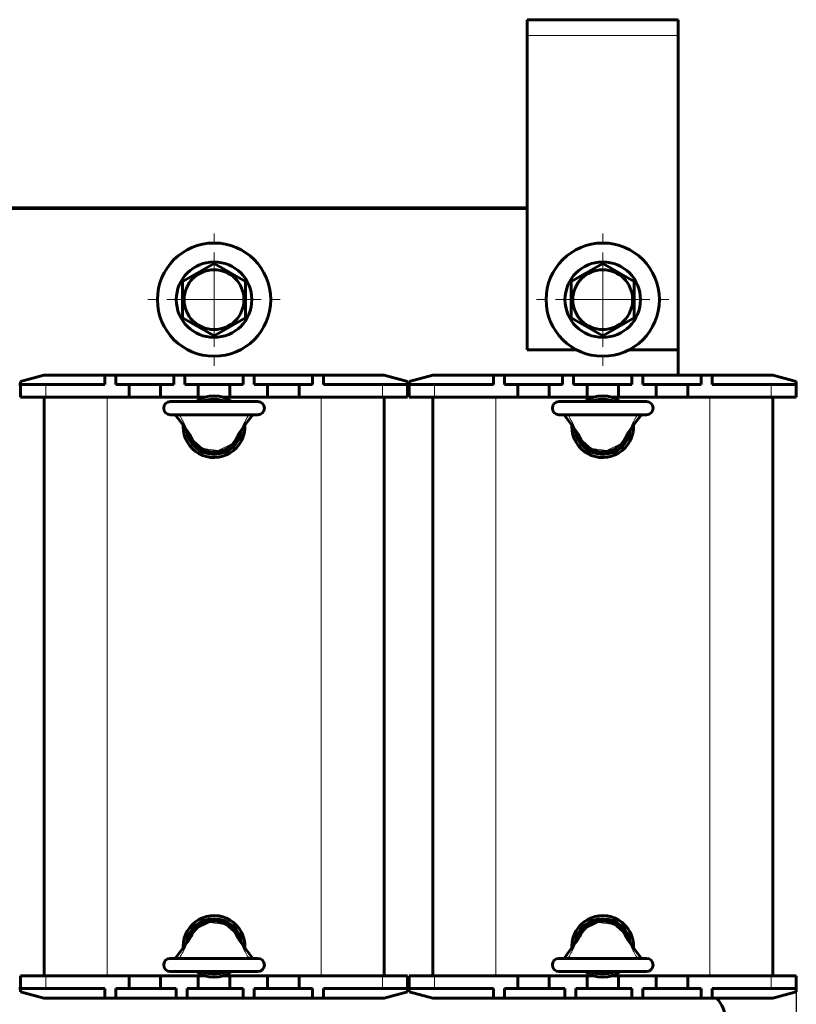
# Model space of a CAD drawing. Header units: millimetres. Extents: x 0 to 420, y 0 to 594.
# Tile 3 of 7: x 93 to 217, y 159 to 316. Entities that reach past the tile are written whole.
import ezdxf

# ---------------------------------------------------------------- set-up
doc = ezdxf.new("R2010")
doc.units = ezdxf.units.MM
for name, pattern in [('K5LT_AXLED', [12, 7.5, -1.5, 1.5, -1.5]), ('K5LT_BASIC', [0]), ('K5LT_THIN', [0])]:
    doc.linetypes.add(name, pattern=pattern)
doc.layers.add('Системный слой', color=7, linetype='Continuous')
doc.styles.add('KDIMTEXTSTYLE', font='GOST_AU.SHX', dxfattribs={"width": 0.96, "oblique": 15, "height": 5})
doc.dimstyles.new('KDIMSTYLE (1.00)', dxfattribs={"dimtxt": 5, "dimasz": 1, "dimexe": 2, "dimexo": 0, "dimgap": 1, "dimtad": 1, "dimtxsty": 'KDIMTEXTSTYLE', "dimsah": 1, "dimcen": 0, "dimdle": 1, "dimadec": 0, "dimazin": 0, "dimtfac": 0.667, "dimtmove": 0, "dimatfit": 3, "dimfxl": 1, "dimtvp": 1, "dimtolj": 1, "dimtzin": 0, "dimarcsym": 0})

# ---------------------------------------------------------------- blocks, each defined once
blk = doc.blocks.new('U0')
at = {"layer": 'Системный слой', "color": 150, "linetype": 'K5LT_BASIC', "lineweight": 60, "true_color": 0x0080ff}
for p, q in [((172.33, 163.67), (177.33, 163.67)), ((183.33, 163.67), (184.45, 163.67)), ((187.22, 163.67), (188.33, 163.67)), ((194.33, 163.67), (199.33, 163.67))]:
    blk.add_line(p, q, dxfattribs=at)
blk = doc.blocks.new('U1')
at = {"layer": 'Системный слой', "color": 150, "linetype": 'K5LT_BASIC', "lineweight": 60, "true_color": 0x0080ff}
for p, q in [((172.33, 255.67), (177.33, 255.67)), ((183.33, 255.67), (184.45, 255.67)), ((187.22, 255.67), (188.33, 255.67)), ((194.33, 255.67), (199.33, 255.67))]:
    blk.add_line(p, q, dxfattribs=at)
blk = doc.blocks.new('U2')
at = {"layer": 'Системный слой', "color": 150, "linetype": 'K5LT_BASIC', "lineweight": 60, "true_color": 0x0080ff}
for p, q in [((110.58, 163.67), (115.58, 163.67)), ((121.58, 163.67), (122.7, 163.67)), ((125.47, 163.67), (126.58, 163.67)), ((132.58, 163.67), (137.58, 163.67))]:
    blk.add_line(p, q, dxfattribs=at)
blk = doc.blocks.new('U3')
at = {"layer": 'Системный слой', "color": 150, "linetype": 'K5LT_BASIC', "lineweight": 60, "true_color": 0x0080ff}
for p, q in [((110.58, 255.67), (115.58, 255.67)), ((121.58, 255.67), (122.7, 255.67)), ((125.47, 255.67), (126.58, 255.67)), ((132.58, 255.67), (137.58, 255.67))]:
    blk.add_line(p, q, dxfattribs=at)
blk = doc.blocks.new('U6')
at = {"layer": 'Системный слой', "color": 150, "linetype": 'K5LT_BASIC', "lineweight": 60, "true_color": 0x0080ff}
for p, q in [((190.74, 168.14), (190.11, 169.03)), ((191.36, 167.28), (190.74, 168.14)), ((191.99, 166.47), (191.36, 167.28))]:
    blk.add_line(p, q, dxfattribs=at)
blk = doc.blocks.new('U7')
at = {"layer": 'Системный слой', "color": 150, "linetype": 'K5LT_BASIC', "lineweight": 60, "true_color": 0x0080ff}
for p, q in [((180.92, 168.13), (181.56, 169.03)), ((180.3, 167.28), (180.92, 168.13)), ((179.68, 166.47), (180.3, 167.28))]:
    blk.add_line(p, q, dxfattribs=at)
blk = doc.blocks.new('U13')
at = {"layer": 'Системный слой', "color": 150, "linetype": 'K5LT_BASIC', "lineweight": 60, "true_color": 0x0080ff}
for p, q in [((117.93, 252.87), (118.55, 252.05)), ((118.55, 252.05), (119.17, 251.2)), ((119.17, 251.2), (119.81, 250.3))]:
    blk.add_line(p, q, dxfattribs=at)
blk = doc.blocks.new('U14')
at = {"layer": 'Системный слой', "color": 150, "linetype": 'K5LT_BASIC', "lineweight": 60, "true_color": 0x0080ff}
for p, q in [((129.61, 252.05), (128.99, 251.2)), ((130.24, 252.87), (129.61, 252.05)), ((128.99, 251.2), (128.36, 250.3))]:
    blk.add_line(p, q, dxfattribs=at)
blk = doc.blocks.new('U15')
at = {"layer": 'Системный слой', "color": 150, "linetype": 'K5LT_BASIC', "lineweight": 60, "true_color": 0x0080ff}
for p, q in [((179.68, 252.87), (180.3, 252.05)), ((180.3, 252.05), (180.92, 251.2)), ((180.92, 251.2), (181.56, 250.3))]:
    blk.add_line(p, q, dxfattribs=at)
blk = doc.blocks.new('U16')
at = {"layer": 'Системный слой', "color": 150, "linetype": 'K5LT_BASIC', "lineweight": 60, "true_color": 0x0080ff}
for p, q in [((191.36, 252.05), (190.74, 251.2)), ((191.99, 252.87), (191.36, 252.05)), ((190.74, 251.2), (190.11, 250.3))]:
    blk.add_line(p, q, dxfattribs=at)
blk = doc.blocks.new('U17')
at = {"layer": 'Системный слой', "color": 150, "linetype": 'K5LT_BASIC', "lineweight": 60, "true_color": 0x0080ff}
for p, q in [((93.08, 257.67), (93.33, 257.67)), ((154.83, 257.67), (155.08, 257.67))]:
    blk.add_line(p, q, dxfattribs=at)
blk = doc.blocks.new('U18')
at = {"layer": 'Системный слой', "color": 150, "linetype": 'K5LT_BASIC', "lineweight": 60, "true_color": 0x0080ff}
for p, q in [((128.99, 168.14), (128.36, 169.03)), ((129.61, 167.28), (128.99, 168.14)), ((130.24, 166.47), (129.61, 167.28))]:
    blk.add_line(p, q, dxfattribs=at)
blk = doc.blocks.new('U19')
at = {"layer": 'Системный слой', "color": 150, "linetype": 'K5LT_BASIC', "lineweight": 60, "true_color": 0x0080ff}
for p, q in [((119.17, 168.13), (119.81, 169.03)), ((118.55, 167.28), (119.17, 168.13)), ((117.93, 166.47), (118.55, 167.28))]:
    blk.add_line(p, q, dxfattribs=at)
blk = doc.blocks.new('U20')
at = {"layer": 'Системный слой', "color": 150, "linetype": 'K5LT_BASIC', "lineweight": 60, "true_color": 0x0080ff}
for start, end in [(54.7187, 125.2813), (180, 2.4479), (177.5521, 180)]:
    blk.add_arc((185.83, 250.97), 4.9, start, end, dxfattribs=at)
blk = doc.blocks.new('U21')
at = {"layer": 'Системный слой', "color": 150, "linetype": 'K5LT_BASIC', "lineweight": 60, "true_color": 0x0080ff}
for start, end in [(357.5521, 180), (180, 182.4479), (234.7187, 305.2813)]:
    blk.add_arc((185.83, 168.37), 4.9, start, end, dxfattribs=at)
blk = doc.blocks.new('U22')
at = {"layer": 'Системный слой', "color": 150, "linetype": 'K5LT_BASIC', "lineweight": 60, "true_color": 0x0080ff}
for start, end in [(7.0448, 172.9551), (245.38, 294.62)]:
    blk.add_arc((185.83, 168.37), 4.4, start, end, dxfattribs=at)
blk = doc.blocks.new('U23')
at = {"layer": 'Системный слой', "color": 150, "linetype": 'K5LT_BASIC', "lineweight": 60, "true_color": 0x0080ff}
for start, end in [(65.38, 114.62), (187.0448, 352.9551)]:
    blk.add_arc((185.83, 250.97), 4.4, start, end, dxfattribs=at)
blk = doc.blocks.new('U24')
at = {"layer": 'Системный слой', "color": 150, "linetype": 'K5LT_BASIC', "lineweight": 60, "true_color": 0x0080ff}
for start, end in [(54.7187, 125.2813), (180, 2.4479), (177.5521, 180)]:
    blk.add_arc((124.08, 250.97), 4.9, start, end, dxfattribs=at)
blk = doc.blocks.new('U25')
at = {"layer": 'Системный слой', "color": 150, "linetype": 'K5LT_BASIC', "lineweight": 60, "true_color": 0x0080ff}
for start, end in [(357.5521, 180), (180, 182.4479), (234.7187, 305.2813)]:
    blk.add_arc((124.08, 168.37), 4.9, start, end, dxfattribs=at)
blk = doc.blocks.new('U26')
at = {"layer": 'Системный слой', "color": 150, "linetype": 'K5LT_BASIC', "lineweight": 60, "true_color": 0x0080ff}
for start, end in [(7.0448, 172.9551), (245.38, 294.62)]:
    blk.add_arc((124.08, 168.37), 4.4, start, end, dxfattribs=at)
blk = doc.blocks.new('U27')
at = {"layer": 'Системный слой', "color": 150, "linetype": 'K5LT_BASIC', "lineweight": 60, "true_color": 0x0080ff}
for start, end in [(65.38, 114.62), (187.0448, 352.9551)]:
    blk.add_arc((124.08, 250.97), 4.4, start, end, dxfattribs=at)
blk = doc.blocks.new('U28')
at = {"layer": 'Системный слой', "color": 150, "linetype": 'K5LT_BASIC', "lineweight": 60, "true_color": 0x0080ff}
for p, q in [((93.33, 161.67), (93.08, 161.67)), ((155.08, 161.67), (154.83, 161.67))]:
    blk.add_line(p, q, dxfattribs=at)
blk = doc.blocks.new('U33')
at = {"layer": 'Системный слой', "color": 150, "linetype": 'K5LT_BASIC', "lineweight": 60, "true_color": 0x0080ff}
for p, q in [((173.83, 263.17), (181.71, 263.17)), ((189.96, 263.17), (197.83, 263.17))]:
    blk.add_line(p, q, dxfattribs=at)
blk = doc.blocks.new('U34')
at = {"layer": 'Системный слой', "color": 7, "linetype": 'K5LT_THIN', "lineweight": 18}
for p, q in [((182.89, 171.03), (185.15, 172.17)), ((185.15, 172.17), (187.62, 171.83)), ((182.32, 170.29), (182.89, 171.03)), ((187.62, 171.83), (189.34, 170.29))]:
    blk.add_line(p, q, dxfattribs=at)
for centre, start, end in [((184.95, 168.83), 150.9338, 152.4786), ((186.72, 168.83), 27.521, 29.0666)]:
    blk.add_arc(centre, 3, start, end, dxfattribs=at)
blk = doc.blocks.new('U37')
at = {"layer": 'Системный слой', "color": 7, "linetype": 'K5LT_THIN', "lineweight": 18}
for p, q in [((122.3, 247.51), (120.57, 249.05)), ((127.59, 249.05), (127.02, 248.3)), ((124.76, 247.17), (122.3, 247.51)), ((127.02, 248.3), (124.76, 247.17))]:
    blk.add_line(p, q, dxfattribs=at)
for centre, start, end in [((123.2, 250.51), 207.521, 209.0666), ((124.97, 250.51), 330.9338, 332.4786)]:
    blk.add_arc(centre, 3, start, end, dxfattribs=at)
blk = doc.blocks.new('U38')
at = {"layer": 'Системный слой', "color": 7, "linetype": 'K5LT_THIN', "lineweight": 18}
for p, q in [((184.05, 247.51), (182.32, 249.05)), ((189.34, 249.05), (188.77, 248.3)), ((186.51, 247.17), (184.05, 247.51)), ((188.77, 248.3), (186.51, 247.17))]:
    blk.add_line(p, q, dxfattribs=at)
for centre, start, end in [((184.95, 250.51), 207.521, 209.0666), ((186.72, 250.51), 330.9338, 332.4786)]:
    blk.add_arc(centre, 3, start, end, dxfattribs=at)
blk = doc.blocks.new('U39')
at = {"layer": 'Системный слой', "color": 7, "linetype": 'K5LT_THIN', "lineweight": 18}
for p, q in [((121.14, 171.03), (123.4, 172.17)), ((123.4, 172.17), (125.87, 171.83)), ((120.57, 170.29), (121.14, 171.03)), ((125.87, 171.83), (127.59, 170.29))]:
    blk.add_line(p, q, dxfattribs=at)
for centre, start, end in [((123.2, 168.83), 150.9338, 152.4786), ((124.97, 168.83), 27.521, 29.0666)]:
    blk.add_arc(centre, 3, start, end, dxfattribs=at)
blk = doc.blocks.new('KDIMARROW_01')
at = {"layer": 'Системный слой'}
blk.add_hatch(color=0, dxfattribs=at).paths.add_polyline_path([(-7, -0.92), (0, 0), (-7, 0.92), (-6.3, 0)])
at = {"layer": 'Системный слой', "color": 0, "linetype": 'K5LT_THIN', "lineweight": 18}
for p, q in [((-6.3, 0), (-7, 0.92)), ((-7, 0.92), (0, 0)), ((0, 0), (-7, -0.92)), ((-7, -0.92), (-6.3, 0)), ((0, 0), (-1, 0))]:
    blk.add_line(p, q, dxfattribs=at)
blk = doc.blocks.new('U43')
at = {"layer": 'Системный слой', "color": 30, "linetype": 'K5LT_AXLED', "lineweight": 18, "true_color": 0xff8000}
for q in [(124.08, 282.17), (113.08, 271.17), (135.08, 271.17), (124.08, 260.17)]:
    blk.add_line((124.08, 271.17), q, dxfattribs=at)
blk = doc.blocks.new('U45')
at = {"layer": 'Системный слой', "color": 30, "linetype": 'K5LT_AXLED', "lineweight": 18, "true_color": 0xff8000}
for q in [(185.83, 282.17), (174.83, 271.17), (196.83, 271.17), (185.83, 260.17)]:
    blk.add_line((185.83, 271.17), q, dxfattribs=at)

msp = doc.modelspace()

# ---------------------------------------------------------------- linework, layer by layer
at = {"layer": 'Системный слой', "color": 150, "linetype": 'K5LT_BASIC', "lineweight": 60, "true_color": 0x0080ff}
for p, q in [((173.834, 315.666), (173.834, 313.166)), ((173.834, 315.666), (197.834, 315.666)), ((197.834, 313.166), (197.834, 315.666)), ((173.834, 313.166), (173.834, 263.166)), ((197.834, 263.166), (197.834, 313.166)), ((74.334, 285.766), (173.834, 285.766)), ((173.834, 285.666), (74.334, 285.666)), ((119.084, 274.053), (124.084, 276.94)), ((124.084, 276.94), (129.084, 274.053)), ((180.834, 274.053), (185.834, 276.94)), ((185.834, 276.94), (190.834, 274.053)), ((119.084, 268.279), (119.084, 274.053)), ((129.084, 274.053), (129.084, 268.279)), ((180.834, 268.279), (180.834, 274.053)), ((190.834, 274.053), (190.834, 268.279)), ((124.084, 265.393), (119.084, 268.279)), ((129.084, 268.279), (124.084, 265.393)), ((185.834, 265.393), (180.834, 268.279)), ((190.834, 268.279), (185.834, 265.393)), ((197.834, 259.166), (197.834, 263.166)), ((97.066, 259.166), (93.334, 258.166)), ((97.066, 259.166), (106.709, 259.166)), ((106.709, 259.166), (108.459, 259.166)), ((106.709, 257.666), (106.709, 259.166)), ((108.459, 257.666), (108.459, 259.166)), ((108.459, 259.166), (117.709, 259.166)), ((117.709, 257.666), (117.709, 259.166)), ((117.709, 259.166), (119.459, 259.166)), ((119.459, 259.166), (128.709, 259.166)), ((119.459, 257.666), (119.459, 259.166)), ((128.709, 257.666), (128.709, 259.166)), ((128.709, 259.166), (130.459, 259.166)), ((130.459, 259.166), (139.709, 259.166)), ((130.459, 257.666), (130.459, 259.166)), ((139.709, 259.166), (141.459, 259.166)), ((139.709, 257.666), (139.709, 259.166)), ((141.459, 259.166), (151.102, 259.166)), ((141.459, 257.666), (141.459, 259.166)), ((154.834, 258.166), (151.102, 259.166)), ((158.816, 259.166), (155.084, 258.166)), ((158.816, 259.166), (168.459, 259.166)), ((168.459, 259.166), (170.209, 259.166)), ((168.459, 257.666), (168.459, 259.166)), ((170.209, 257.666), (170.209, 259.166)), ((170.209, 259.166), (179.459, 259.166)), ((179.459, 257.666), (179.459, 259.166)), ((179.459, 259.166), (181.209, 259.166)), ((181.209, 259.166), (190.459, 259.166)), ((181.209, 257.666), (181.209, 259.166)), ((190.459, 257.666), (190.459, 259.166)), ((190.459, 259.166), (192.209, 259.166)), ((192.209, 259.166), (201.459, 259.166)), ((192.209, 257.666), (192.209, 259.166)), ((201.459, 259.166), (203.209, 259.166)), ((201.459, 257.666), (201.459, 259.166)), ((203.209, 259.166), (212.852, 259.166)), ((203.209, 257.666), (203.209, 259.166)), ((216.584, 258.166), (212.852, 259.166)), ((93.334, 257.666), (93.334, 258.166)), ((93.334, 257.666), (97.334, 257.666)), ((93.334, 255.666), (93.334, 257.666)), ((97.334, 257.666), (106.709, 257.666)), ((108.459, 257.666), (110.584, 257.666)), ((110.584, 257.666), (110.584, 255.666)), ((113.084, 257.666), (110.584, 257.666)), ((115.584, 257.666), (113.084, 257.666)), ((115.584, 255.666), (115.584, 257.666)), ((115.584, 257.666), (117.709, 257.666)), ((119.459, 257.666), (121.584, 257.666)), ((124.084, 257.666), (121.584, 257.666)), ((121.584, 257.666), (121.584, 255.666)), ((126.584, 257.666), (124.084, 257.666)), ((126.584, 255.666), (126.584, 257.666)), ((126.584, 257.666), (128.709, 257.666)), ((130.459, 257.666), (132.584, 257.666)), ((132.584, 257.666), (132.584, 255.666)), ((135.084, 257.666), (132.584, 257.666)), ((137.584, 257.666), (135.084, 257.666)), ((137.584, 255.666), (137.584, 257.666)), ((137.584, 257.666), (139.709, 257.666)), ((141.459, 257.666), (150.834, 257.666)), ((150.834, 257.666), (154.834, 257.666)), ((154.834, 257.666), (154.834, 258.166)), ((154.834, 255.666), (154.834, 257.666)), ((155.084, 257.666), (155.084, 258.166)), ((155.084, 257.666), (159.084, 257.666)), ((155.084, 255.666), (155.084, 257.666)), ((159.084, 257.666), (168.459, 257.666)), ((170.209, 257.666), (172.334, 257.666)), ((172.334, 257.666), (172.334, 255.666)), ((174.834, 257.666), (172.334, 257.666)), ((177.334, 257.666), (174.834, 257.666)), ((177.334, 255.666), (177.334, 257.666)), ((177.334, 257.666), (179.459, 257.666)), ((181.209, 257.666), (183.334, 257.666)), ((185.834, 257.666), (183.334, 257.666)), ((183.334, 257.666), (183.334, 255.666)), ((188.334, 257.666), (185.834, 257.666)), ((188.334, 255.666), (188.334, 257.666)), ((188.334, 257.666), (190.459, 257.666)), ((192.209, 257.666), (194.334, 257.666)), ((194.334, 257.666), (194.334, 255.666)), ((196.834, 257.666), (194.334, 257.666)), ((199.334, 257.666), (196.834, 257.666)), ((199.334, 255.666), (199.334, 257.666)), ((199.334, 257.666), (201.459, 257.666)), ((203.209, 257.666), (212.584, 257.666)), ((212.584, 257.666), (216.584, 257.666)), ((216.584, 257.666), (216.584, 258.166)), ((216.584, 255.666), (216.584, 257.666)), ((93.334, 255.666), (97.334, 255.666)), ((97.084, 163.666), (97.084, 255.666)), ((97.334, 255.666), (110.584, 255.666)), ((115.584, 255.666), (121.584, 255.666)), ((126.584, 255.666), (132.584, 255.666)), ((137.584, 255.666), (150.834, 255.666)), ((150.834, 255.666), (154.834, 255.666)), ((151.084, 163.666), (151.084, 255.666)), ((155.084, 255.666), (159.084, 255.666)), ((158.834, 163.666), (158.834, 255.666)), ((159.084, 255.666), (172.334, 255.666)), ((177.334, 255.666), (183.334, 255.666)), ((188.334, 255.666), (194.334, 255.666)), ((199.334, 255.666), (212.584, 255.666)), ((212.584, 255.666), (216.584, 255.666)), ((212.834, 163.666), (212.834, 255.666)), ((131.034, 254.966), (117.134, 254.966)), ((192.784, 254.966), (178.884, 254.966)), ((131.034, 252.866), (117.134, 252.866)), ((192.784, 252.866), (178.884, 252.866)), ((117.134, 166.466), (131.034, 166.466)), ((178.884, 166.466), (192.784, 166.466)), ((117.134, 164.366), (131.034, 164.366)), ((178.884, 164.366), (192.784, 164.366)), ((97.334, 163.666), (93.334, 163.666)), ((93.334, 163.666), (93.334, 161.666)), ((110.584, 163.666), (97.334, 163.666)), ((110.584, 163.666), (110.584, 161.666)), ((115.584, 161.666), (115.584, 163.666)), ((121.584, 163.666), (115.584, 163.666)), ((121.584, 163.666), (121.584, 161.666)), ((126.584, 161.666), (126.584, 163.666)), ((132.584, 163.666), (126.584, 163.666)), ((132.584, 163.666), (132.584, 161.666)), ((137.584, 161.666), (137.584, 163.666)), ((150.834, 163.666), (137.584, 163.666)), ((154.834, 163.666), (150.834, 163.666)), ((154.834, 163.666), (154.834, 161.666)), ((159.084, 163.666), (155.084, 163.666)), ((155.084, 163.666), (155.084, 161.666)), ((172.334, 163.666), (159.084, 163.666)), ((172.334, 163.666), (172.334, 161.666)), ((177.334, 161.666), (177.334, 163.666)), ((183.334, 163.666), (177.334, 163.666)), ((183.334, 163.666), (183.334, 161.666)), ((188.334, 161.666), (188.334, 163.666)), ((194.334, 163.666), (188.334, 163.666)), ((194.334, 163.666), (194.334, 161.666)), ((199.334, 161.666), (199.334, 163.666)), ((212.584, 163.666), (199.334, 163.666)), ((216.584, 163.666), (212.584, 163.666)), ((216.584, 163.666), (216.584, 161.666)), ((97.334, 161.666), (93.334, 161.666)), ((93.334, 161.666), (93.334, 161.166)), ((106.709, 161.666), (97.334, 161.666)), ((106.709, 161.666), (106.709, 160.166)), ((108.459, 161.666), (108.459, 160.166)), ((110.584, 161.666), (108.459, 161.666)), ((110.584, 161.666), (113.084, 161.666)), ((113.084, 161.666), (115.584, 161.666)), ((118.084, 161.666), (115.584, 161.666)), ((118.084, 161.666), (118.084, 160.166)), ((119.834, 161.666), (119.834, 160.166)), ((121.584, 161.666), (119.834, 161.666)), ((121.584, 161.666), (124.084, 161.666)), ((124.084, 161.666), (126.584, 161.666)), ((128.709, 161.666), (126.584, 161.666)), ((128.709, 161.666), (128.709, 160.166)), ((130.459, 161.666), (130.459, 160.166)), ((132.584, 161.666), (130.459, 161.666)), ((132.584, 161.666), (135.084, 161.666)), ((135.084, 161.666), (137.584, 161.666)), ((139.709, 161.666), (137.584, 161.666)), ((139.709, 161.666), (139.709, 160.166)), ((141.459, 161.666), (141.459, 160.166)), ((150.834, 161.666), (141.459, 161.666)), ((154.834, 161.666), (150.834, 161.666)), ((154.834, 161.666), (154.834, 161.166)), ((159.084, 161.666), (155.084, 161.666)), ((155.084, 161.666), (155.084, 161.166)), ((168.459, 161.666), (159.084, 161.666)), ((168.459, 161.666), (168.459, 160.166)), ((170.209, 161.666), (170.209, 160.166)), ((172.334, 161.666), (170.209, 161.666)), ((172.334, 161.666), (174.834, 161.666)), ((174.834, 161.666), (177.334, 161.666)), ((179.834, 161.666), (177.334, 161.666)), ((179.834, 161.666), (179.834, 160.166)), ((181.584, 161.666), (181.584, 160.166)), ((183.334, 161.666), (181.584, 161.666)), ((183.334, 161.666), (185.834, 161.666)), ((185.834, 161.666), (188.334, 161.666)), ((190.459, 161.666), (188.334, 161.666)), ((190.459, 161.666), (190.459, 160.166)), ((192.209, 161.666), (192.209, 160.166)), ((194.334, 161.666), (192.209, 161.666)), ((194.334, 161.666), (196.834, 161.666)), ((196.834, 161.666), (199.334, 161.666)), ((201.459, 161.666), (199.334, 161.666)), ((201.459, 161.666), (201.459, 160.166)), ((203.209, 161.666), (203.209, 160.166)), ((212.584, 161.666), (203.209, 161.666)), ((216.584, 161.666), (212.584, 161.666)), ((216.584, 161.666), (216.584, 161.166)), ((93.334, 161.166), (97.066, 160.166)), ((106.709, 160.166), (97.066, 160.166)), ((108.459, 160.166), (106.709, 160.166)), ((118.084, 160.166), (108.459, 160.166)), ((119.834, 160.166), (118.084, 160.166)), ((128.709, 160.166), (119.834, 160.166)), ((130.459, 160.166), (128.709, 160.166)), ((139.709, 160.166), (130.459, 160.166)), ((141.459, 160.166), (139.709, 160.166)), ((151.102, 160.166), (141.459, 160.166)), ((151.102, 160.166), (154.834, 161.166)), ((155.084, 161.166), (158.816, 160.166)), ((168.459, 160.166), (158.816, 160.166)), ((170.209, 160.166), (168.459, 160.166)), ((179.834, 160.166), (170.209, 160.166)), ((181.584, 160.166), (179.834, 160.166)), ((190.459, 160.166), (181.584, 160.166)), ((192.209, 160.166), (190.459, 160.166)), ((201.459, 160.166), (192.209, 160.166)), ((203.209, 160.166), (201.459, 160.166)), ((212.852, 160.166), (203.209, 160.166)), ((212.852, 160.166), (216.584, 161.166))]:
    msp.add_line(p, q, dxfattribs=at)
at = {"layer": 'Системный слой', "color": 7, "linetype": 'K5LT_THIN', "lineweight": 18}
for p, q in [((197.834, 313.166), (173.834, 313.166)), ((97.334, 255.666), (97.334, 257.666)), ((150.834, 255.666), (150.834, 257.666)), ((159.084, 255.666), (159.084, 257.666)), ((212.584, 255.666), (212.584, 257.666)), ((107.084, 163.666), (107.084, 255.666)), ((141.084, 163.666), (141.084, 255.666)), ((168.834, 163.666), (168.834, 255.666)), ((202.834, 163.666), (202.834, 255.666)), ((97.334, 163.666), (97.334, 161.666)), ((150.834, 163.666), (150.834, 161.666)), ((159.084, 163.666), (159.084, 161.666)), ((212.584, 163.666), (212.584, 161.666))]:
    msp.add_line(p, q, dxfattribs=at)
at = {"layer": 'Системный слой', "color": 150, "linetype": 'K5LT_BASIC', "lineweight": 60, "true_color": 0x0080ff}
for centre, radius in [((124.084, 271.166), 9), ((185.834, 271.166), 9), ((124.084, 271.166), 6), ((185.834, 271.166), 6), ((124.084, 271.166), 4.75), ((185.834, 271.166), 4.75)]:
    msp.add_circle(centre, radius, dxfattribs=at)
for centre, radius, start, end in [((117.134, 253.916), 1.05, 90, 270), ((131.034, 253.916), 1.05, 270, 90), ((178.884, 253.916), 1.05, 90, 270), ((192.784, 253.916), 1.05, 270, 90), ((123.2, 250.506), 3.003, 207.52103, 209.06656), ((124.084, 250.966), 4, 207.52081, 332.47918), ((124.966, 250.506), 3.005, 330.93377, 332.47862), ((184.95, 250.506), 3.003, 207.52103, 209.06656), ((185.834, 250.966), 4, 207.52081, 332.47918), ((186.716, 250.506), 3.005, 330.93377, 332.47862), ((124.084, 168.366), 4, 27.52081, 152.47918), ((185.834, 168.366), 4, 27.52081, 152.47918), ((123.201, 168.826), 3.005, 150.93377, 152.47862), ((124.968, 168.827), 3.003, 27.52103, 29.06656), ((184.951, 168.826), 3.005, 150.93377, 152.47862), ((186.718, 168.827), 3.003, 27.52103, 29.06656), ((117.134, 165.416), 1.05, 90, 270), ((131.034, 165.416), 1.05, 270, 90), ((178.884, 165.416), 1.05, 90, 270), ((192.784, 165.416), 1.05, 270, 90), ((200.334, 156.666), 5, 0, 44.427)]:
    msp.add_arc(centre, radius, start, end, dxfattribs=at)
for points, knots in [([(118.606, 252.791), (118.594, 252.811), (118.572, 252.841), (118.543, 252.862), (118.527, 252.866), (118.521, 252.866)], [0, 0, 0, 0, 2.4967269, 4.4966787, 6, 6, 6, 6]), ([(129.561, 252.791), (129.573, 252.811), (129.596, 252.841), (129.624, 252.862), (129.64, 252.866), (129.646, 252.866)], [0, 0, 0, 0, 2.4967265, 4.4966783, 6, 6, 6, 6]), ([(180.356, 252.791), (180.344, 252.811), (180.322, 252.841), (180.293, 252.862), (180.277, 252.866), (180.271, 252.866)], [0, 0, 0, 0, 2.4967269, 4.4966787, 6, 6, 6, 6]), ([(191.311, 252.791), (191.323, 252.811), (191.346, 252.841), (191.374, 252.862), (191.39, 252.866), (191.396, 252.866)], [0, 0, 0, 0, 2.4967265, 4.4966783, 6, 6, 6, 6]), ([(120.536, 249.118), (120.457, 249.269), (120.375, 249.418), (120.203, 249.713), (120.113, 249.858), (120.01, 250.012), (120.003, 250.023), (119.977, 250.062), (119.958, 250.089), (119.923, 250.141), (119.905, 250.165), (119.872, 250.212), (119.856, 250.234), (119.83, 250.271), (119.819, 250.286), (119.808, 250.3)], [0, 0, 0, 0, 3.6, 3.6, 7.2, 7.2, 7.4863589, 7.4863589, 8.1780284, 8.1780284, 8.8068189, 8.8068189, 9.3784465, 9.3784465, 9.7592588, 9.7592588, 9.7592588, 9.7592588]), ([(127.631, 249.118), (127.666, 249.185), (127.702, 249.253), (127.803, 249.436), (127.869, 249.552), (128.026, 249.813), (128.119, 249.957), (128.231, 250.121), (128.247, 250.144), (128.285, 250.198), (128.307, 250.229), (128.339, 250.273), (128.349, 250.287), (128.359, 250.3)], [0, 0, 0, 0, 1.6102903, 1.6102903, 4.4282984, 4.4282984, 8.0282984, 8.0282984, 8.6097173, 8.6097173, 9.406986, 9.406986, 9.7593349, 9.7593349, 9.7593349, 9.7593349]), ([(182.286, 249.118), (182.207, 249.269), (182.125, 249.418), (181.953, 249.713), (181.863, 249.858), (181.76, 250.012), (181.753, 250.023), (181.727, 250.062), (181.708, 250.089), (181.673, 250.141), (181.655, 250.165), (181.622, 250.212), (181.606, 250.234), (181.58, 250.271), (181.569, 250.286), (181.558, 250.3)], [0, 0, 0, 0, 3.6, 3.6, 7.2, 7.2, 7.4863589, 7.4863589, 8.1780284, 8.1780284, 8.8068189, 8.8068189, 9.3784465, 9.3784465, 9.7592588, 9.7592588, 9.7592588, 9.7592588]), ([(189.381, 249.118), (189.416, 249.185), (189.452, 249.253), (189.553, 249.436), (189.619, 249.552), (189.776, 249.813), (189.869, 249.957), (189.981, 250.121), (189.997, 250.144), (190.035, 250.198), (190.057, 250.229), (190.089, 250.273), (190.099, 250.287), (190.109, 250.3)], [0, 0, 0, 0, 1.6102903, 1.6102903, 4.4282984, 4.4282984, 8.0282984, 8.0282984, 8.6097173, 8.6097173, 9.406986, 9.406986, 9.7593349, 9.7593349, 9.7593349, 9.7593349]), ([(120.536, 170.214), (120.501, 170.147), (120.465, 170.08), (120.364, 169.896), (120.298, 169.78), (120.141, 169.519), (120.049, 169.375), (119.936, 169.211), (119.92, 169.188), (119.882, 169.135), (119.86, 169.104), (119.828, 169.059), (119.818, 169.046), (119.808, 169.032)], [0, 0, 0, 0, 1.6102903, 1.6102903, 4.4282984, 4.4282984, 8.0282984, 8.0282984, 8.6097173, 8.6097173, 9.406986, 9.406986, 9.7593349, 9.7593349, 9.7593349, 9.7593349]), ([(127.631, 170.214), (127.71, 170.063), (127.792, 169.914), (127.964, 169.62), (128.055, 169.474), (128.157, 169.321), (128.165, 169.309), (128.19, 169.271), (128.209, 169.243), (128.245, 169.192), (128.262, 169.167), (128.295, 169.12), (128.311, 169.098), (128.337, 169.061), (128.348, 169.047), (128.359, 169.032)], [0, 0, 0, 0, 3.6, 3.6, 7.2, 7.2, 7.4863589, 7.4863589, 8.1780284, 8.1780284, 8.8068189, 8.8068189, 9.3784465, 9.3784465, 9.7592588, 9.7592588, 9.7592588, 9.7592588]), ([(182.286, 170.214), (182.251, 170.147), (182.215, 170.08), (182.114, 169.896), (182.048, 169.78), (181.891, 169.519), (181.799, 169.375), (181.686, 169.211), (181.67, 169.188), (181.632, 169.135), (181.61, 169.104), (181.578, 169.059), (181.568, 169.046), (181.558, 169.032)], [0, 0, 0, 0, 1.6102903, 1.6102903, 4.4282984, 4.4282984, 8.0282984, 8.0282984, 8.6097173, 8.6097173, 9.406986, 9.406986, 9.7593349, 9.7593349, 9.7593349, 9.7593349]), ([(189.381, 170.214), (189.46, 170.063), (189.542, 169.914), (189.714, 169.62), (189.805, 169.474), (189.907, 169.321), (189.915, 169.309), (189.94, 169.271), (189.959, 169.243), (189.995, 169.192), (190.012, 169.167), (190.045, 169.12), (190.061, 169.098), (190.087, 169.061), (190.098, 169.047), (190.109, 169.032)], [0, 0, 0, 0, 3.6, 3.6, 7.2, 7.2, 7.4863589, 7.4863589, 8.1780284, 8.1780284, 8.8068189, 8.8068189, 9.3784465, 9.3784465, 9.7592588, 9.7592588, 9.7592588, 9.7592588]), ([(118.606, 166.541), (118.594, 166.521), (118.572, 166.491), (118.543, 166.47), (118.527, 166.466), (118.521, 166.466)], [0, 0, 0, 0, 2.4967265, 4.4966783, 6, 6, 6, 6]), ([(129.561, 166.541), (129.573, 166.521), (129.596, 166.491), (129.624, 166.47), (129.64, 166.466), (129.646, 166.466)], [0, 0, 0, 0, 2.4967269, 4.4966787, 6, 6, 6, 6]), ([(180.356, 166.541), (180.344, 166.521), (180.322, 166.491), (180.293, 166.47), (180.277, 166.466), (180.271, 166.466)], [0, 0, 0, 0, 2.4967265, 4.4966783, 6, 6, 6, 6]), ([(191.311, 166.541), (191.323, 166.521), (191.346, 166.491), (191.374, 166.47), (191.39, 166.466), (191.396, 166.466)], [0, 0, 0, 0, 2.4967269, 4.4966787, 6, 6, 6, 6])]:
    msp.add_open_spline(points, degree=3, knots=knots, dxfattribs=at)
at = {"layer": 'Системный слой', "color": 7, "linetype": 'K5LT_THIN', "lineweight": 18}
for points, knots in [([(118.606, 252.791), (118.696, 252.644), (118.861, 252.367), (119.067, 251.987), (119.217, 251.696), (119.314, 251.496), (119.376, 251.362), (119.421, 251.263), (119.458, 251.181), (119.489, 251.108), (119.519, 251.038), (119.547, 250.97), (119.575, 250.902), (119.6, 250.84), (119.623, 250.781), (119.644, 250.726), (119.665, 250.671), (119.683, 250.623), (119.698, 250.579), (119.713, 250.538), (119.727, 250.498), (119.74, 250.461), (119.756, 250.415), (119.773, 250.371), (119.788, 250.334), (119.799, 250.314), (119.806, 250.304), (119.808, 250.3)], [0, 0, 0, 0, 4.6245081, 8.6500092, 11.6814488, 13.5780064, 14.8287163, 15.828633, 16.6561683, 17.4212949, 18.1167836, 18.885156, 19.6268035, 20.3408161, 20.9470814, 21.6005802, 22.2463034, 22.8474749, 23.3487218, 23.8710496, 24.3924837, 24.9179131, 25.3894807, 26.451759, 27.1143308, 27.6559944, 28, 28, 28, 28]), ([(129.561, 252.791), (129.122, 252.781), (128.296, 252.763), (127.106, 252.743), (125.12, 252.72), (123.14, 252.719), (121.177, 252.742), (119.949, 252.762), (119.105, 252.78), (118.606, 252.791)], [0, 0, 0, 0, 1.2013402, 2.2627918, 3.2597433, 6.6388614, 7.6867363, 8.635352, 10, 10, 10, 10]), ([(129.561, 252.791), (129.471, 252.644), (129.307, 252.367), (129.1, 251.987), (128.95, 251.696), (128.854, 251.496), (128.791, 251.362), (128.746, 251.263), (128.709, 251.181), (128.678, 251.108), (128.648, 251.038), (128.62, 250.97), (128.592, 250.902), (128.567, 250.84), (128.544, 250.781), (128.523, 250.726), (128.503, 250.671), (128.485, 250.623), (128.469, 250.579), (128.454, 250.538), (128.44, 250.498), (128.427, 250.461), (128.411, 250.415), (128.394, 250.371), (128.379, 250.334), (128.368, 250.314), (128.362, 250.304), (128.359, 250.3)], [0, 0, 0, 0, 4.6245196, 8.6500297, 11.6814718, 13.5780252, 14.8287287, 15.828641, 16.6561751, 17.4213018, 18.1167932, 18.8851578, 19.626796, 20.3407969, 20.9470598, 21.6005523, 22.246269, 22.8474346, 23.3486812, 23.8710075, 24.3924389, 24.9178653, 25.3894317, 26.4517122, 27.1142866, 27.6559659, 28, 28, 28, 28]), ([(180.356, 252.791), (180.446, 252.644), (180.611, 252.367), (180.817, 251.987), (180.967, 251.696), (181.064, 251.496), (181.126, 251.362), (181.171, 251.263), (181.208, 251.181), (181.239, 251.108), (181.269, 251.038), (181.297, 250.97), (181.325, 250.902), (181.35, 250.84), (181.373, 250.781), (181.394, 250.726), (181.415, 250.671), (181.433, 250.623), (181.448, 250.579), (181.463, 250.538), (181.477, 250.498), (181.49, 250.461), (181.506, 250.415), (181.523, 250.371), (181.538, 250.334), (181.549, 250.314), (181.556, 250.304), (181.558, 250.3)], [0, 0, 0, 0, 4.6245081, 8.6500092, 11.6814488, 13.5780064, 14.8287163, 15.828633, 16.6561683, 17.4212949, 18.1167836, 18.885156, 19.6268035, 20.3408161, 20.9470814, 21.6005802, 22.2463034, 22.8474749, 23.3487218, 23.8710496, 24.3924837, 24.9179131, 25.3894807, 26.451759, 27.1143308, 27.6559944, 28, 28, 28, 28]), ([(191.311, 252.791), (190.872, 252.781), (190.046, 252.763), (188.856, 252.743), (186.87, 252.72), (184.89, 252.719), (182.927, 252.742), (181.699, 252.762), (180.855, 252.78), (180.356, 252.791)], [0, 0, 0, 0, 1.2013402, 2.2627918, 3.2597433, 6.6388614, 7.6867363, 8.635352, 10, 10, 10, 10]), ([(191.311, 252.791), (191.221, 252.644), (191.057, 252.367), (190.85, 251.987), (190.7, 251.696), (190.604, 251.496), (190.541, 251.362), (190.496, 251.263), (190.459, 251.181), (190.428, 251.108), (190.398, 251.038), (190.37, 250.97), (190.342, 250.902), (190.317, 250.84), (190.294, 250.781), (190.273, 250.726), (190.253, 250.671), (190.235, 250.623), (190.219, 250.579), (190.204, 250.538), (190.19, 250.498), (190.177, 250.461), (190.161, 250.415), (190.144, 250.371), (190.129, 250.334), (190.118, 250.314), (190.112, 250.304), (190.109, 250.3)], [0, 0, 0, 0, 4.6245196, 8.6500297, 11.6814718, 13.5780252, 14.8287287, 15.828641, 16.6561751, 17.4213018, 18.1167932, 18.8851578, 19.626796, 20.3407969, 20.9470598, 21.6005523, 22.246269, 22.8474346, 23.3486812, 23.8710075, 24.3924389, 24.9178653, 25.3894317, 26.4517122, 27.1142866, 27.6559659, 28, 28, 28, 28]), ([(118.606, 166.541), (118.664, 166.636), (118.77, 166.814), (118.914, 167.063), (119.025, 167.269), (119.115, 167.438), (119.186, 167.575), (119.245, 167.694), (119.294, 167.796), (119.338, 167.887), (119.376, 167.97), (119.414, 168.054), (119.452, 168.139), (119.49, 168.226), (119.523, 168.304), (119.552, 168.375), (119.579, 168.439), (119.603, 168.5), (119.625, 168.556), (119.644, 168.606), (119.661, 168.652), (119.677, 168.693), (119.691, 168.733), (119.705, 168.772), (119.719, 168.811), (119.737, 168.86), (119.752, 168.906), (119.768, 168.947), (119.778, 168.974), (119.788, 168.996), (119.797, 169.015), (119.804, 169.026), (119.808, 169.032)], [0, 0, 0, 0, 3.5188102, 6.5562711, 9.1123828, 10.9977414, 12.6936962, 14.0715148, 15.3206008, 16.3912557, 17.3980618, 18.341019, 19.4658512, 20.5415243, 21.5717845, 22.410625, 23.2390733, 24.0494486, 24.7867771, 25.4675018, 26.095557, 26.6672914, 27.2177647, 27.8148692, 28.3937362, 28.9670203, 30.133094, 30.7652213, 31.3425617, 31.8506812, 32.3962776, 33, 33, 33, 33]), ([(129.561, 166.541), (129.471, 166.688), (129.307, 166.966), (129.1, 167.345), (128.95, 167.636), (128.854, 167.836), (128.791, 167.97), (128.746, 168.069), (128.709, 168.152), (128.678, 168.224), (128.648, 168.294), (128.62, 168.362), (128.592, 168.43), (128.567, 168.493), (128.544, 168.551), (128.523, 168.607), (128.503, 168.661), (128.485, 168.709), (128.469, 168.753), (128.454, 168.794), (128.44, 168.834), (128.427, 168.871), (128.411, 168.917), (128.394, 168.961), (128.379, 168.998), (128.368, 169.018), (128.362, 169.028), (128.359, 169.032)], [0, 0, 0, 0, 4.6245081, 8.6500092, 11.6814488, 13.5780064, 14.8287163, 15.828633, 16.6561683, 17.4212949, 18.1167836, 18.885156, 19.6268035, 20.3408161, 20.9470814, 21.6005802, 22.2463034, 22.8474749, 23.3487218, 23.8710496, 24.3924837, 24.9179131, 25.3894807, 26.451759, 27.1143308, 27.6559944, 28, 28, 28, 28]), ([(180.356, 166.541), (180.414, 166.636), (180.52, 166.814), (180.664, 167.063), (180.775, 167.269), (180.865, 167.438), (180.936, 167.575), (180.995, 167.694), (181.044, 167.796), (181.088, 167.887), (181.126, 167.97), (181.164, 168.054), (181.202, 168.139), (181.24, 168.226), (181.273, 168.304), (181.302, 168.375), (181.329, 168.439), (181.353, 168.5), (181.375, 168.556), (181.394, 168.606), (181.411, 168.652), (181.427, 168.693), (181.441, 168.733), (181.455, 168.772), (181.469, 168.811), (181.487, 168.86), (181.502, 168.906), (181.518, 168.947), (181.528, 168.974), (181.538, 168.996), (181.547, 169.015), (181.554, 169.026), (181.558, 169.032)], [0, 0, 0, 0, 3.5188102, 6.5562711, 9.1123828, 10.9977414, 12.6936962, 14.0715148, 15.3206008, 16.3912557, 17.3980618, 18.341019, 19.4658512, 20.5415243, 21.5717845, 22.410625, 23.2390733, 24.0494486, 24.7867771, 25.4675018, 26.095557, 26.6672914, 27.2177647, 27.8148692, 28.3937362, 28.9670203, 30.133094, 30.7652213, 31.3425617, 31.8506812, 32.3962776, 33, 33, 33, 33]), ([(191.311, 166.541), (191.221, 166.688), (191.057, 166.966), (190.85, 167.345), (190.7, 167.636), (190.604, 167.836), (190.541, 167.97), (190.496, 168.069), (190.459, 168.152), (190.428, 168.224), (190.398, 168.294), (190.37, 168.362), (190.342, 168.43), (190.317, 168.493), (190.294, 168.551), (190.273, 168.607), (190.253, 168.661), (190.235, 168.709), (190.219, 168.753), (190.204, 168.794), (190.19, 168.834), (190.177, 168.871), (190.161, 168.917), (190.144, 168.961), (190.129, 168.998), (190.118, 169.018), (190.112, 169.028), (190.109, 169.032)], [0, 0, 0, 0, 4.6245081, 8.6500092, 11.6814488, 13.5780064, 14.8287163, 15.828633, 16.6561683, 17.4212949, 18.1167836, 18.885156, 19.6268035, 20.3408161, 20.9470814, 21.6005802, 22.2463034, 22.8474749, 23.3487218, 23.8710496, 24.3924837, 24.9179131, 25.3894807, 26.451759, 27.1143308, 27.6559944, 28, 28, 28, 28]), ([(118.606, 166.541), (119.045, 166.551), (119.871, 166.569), (121.062, 166.589), (123.047, 166.612), (125.028, 166.613), (126.99, 166.591), (128.218, 166.571), (129.063, 166.553), (129.561, 166.541)], [0, 0, 0, 0, 1.2013402, 2.2627918, 3.2597433, 6.6388614, 7.6867363, 8.635352, 10, 10, 10, 10]), ([(180.356, 166.541), (180.795, 166.551), (181.621, 166.569), (182.812, 166.589), (184.797, 166.612), (186.778, 166.613), (188.74, 166.591), (189.968, 166.571), (190.813, 166.553), (191.311, 166.541)], [0, 0, 0, 0, 1.2013402, 2.2627918, 3.2597433, 6.6388614, 7.6867363, 8.635352, 10, 10, 10, 10])]:
    msp.add_open_spline(points, degree=3, knots=knots, dxfattribs=at)

# ---------------------------------------------------------------- block references
at = {"layer": 'Системный слой'}
for name in ['U43', 'U45', 'U33', 'U17', 'U3', 'U24', 'U27', 'U1', 'U20', 'U23', 'U13', 'U14', 'U15', 'U16', 'U37', 'U38', 'U25', 'U26', 'U39', 'U21', 'U22', 'U34', 'U19', 'U18', 'U7', 'U6', 'U2', 'U0', 'U28']:
    msp.add_blockref(name, (0, 0), dxfattribs=at)

# ---------------------------------------------------------------- dimensions: what is measured, and where the dimension line sits
at = {"layer": 'Системный слой', "color": 7}
msp.add_linear_dim(base=(31.584, 106.274), p1=(216.584, 162.666), p2=(31.584, 162.666), location=(124.084, 106.274), text='\\H10.0;\\W0.965;\\Q15;\\H10.0;\\W0.965;\\Q15;\\Q15;Ш', dimstyle='KDIMSTYLE (1.00)', override={"dimexo": 0, "dimblk1": 'KDIMARROW_01', "dimblk2": 'KDIMARROW_01', "dimse1": 0, "dimse2": 0, "dimclrt": 7, "dimtolj": 1}, dxfattribs=at).render()

doc.saveas('drawing.dxf')
